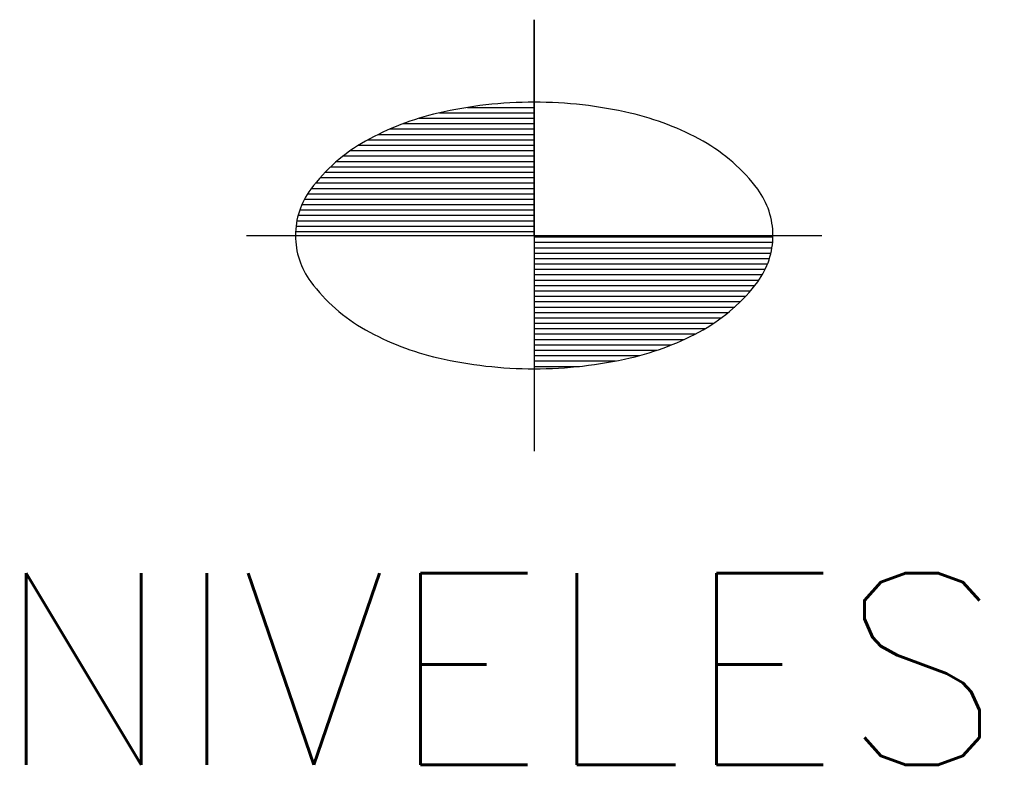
# Model space of a CAD drawing. Extents: x 8.237 to 8.75, y 14.995 to 15.385.
import ezdxf

# ---------------------------------------------------------------- set-up
doc = ezdxf.new("R2010")
doc.units = 0
doc.header["$MEASUREMENT"] = 0
doc.layers.get('0').update_dxf_attribs({"linetype": 'CONTINUOUS'})
doc.layers.add('COTAS', color=1, linetype='CONTINUOUS')
doc.layers.add('TEXTOS', color=4, linetype='CONTINUOUS')
doc.styles.add('ROMANS', font='romans', dxfattribs={"height": 0.1})

# ---------------------------------------------------------------- blocks, each defined once
blk = doc.blocks.new('*X143')
at = {"color": 0}
for p, q in [((8.47963, 15.2775), (8.54542, 15.2775)), ((8.4991, 15.28125), (8.54542, 15.28125)), ((8.45448, 15.27), (8.54542, 15.27)), ((8.46552, 15.27375), (8.54542, 15.27375)), ((8.43708, 15.2625), (8.54542, 15.2625)), ((8.4452, 15.26625), (8.54542, 15.26625)), ((8.42334, 15.255), (8.54542, 15.255)), ((8.42983, 15.25875), (8.54542, 15.25875)), ((8.41764, 15.25125), (8.54542, 15.25125)), ((8.40801, 15.24375), (8.54542, 15.24375)), ((8.41257, 15.2475), (8.54542, 15.2475)), ((8.40008, 15.23625), (8.54542, 15.23625)), ((8.40386, 15.24), (8.54542, 15.24)), ((8.39342, 15.22875), (8.54542, 15.22875)), ((8.39661, 15.2325), (8.54542, 15.2325)), ((8.38786, 15.22125), (8.54542, 15.22125)), ((8.39048, 15.225), (8.54542, 15.225)), ((8.38386, 15.21375), (8.54542, 15.21375)), ((8.38567, 15.2175), (8.54542, 15.2175)), ((8.38239, 15.21), (8.54542, 15.21)), ((8.38037, 15.2025), (8.54542, 15.2025)), ((8.38124, 15.20625), (8.54542, 15.20625)), ((8.37945, 15.195), (8.54542, 15.195)), ((8.37978, 15.19875), (8.54542, 15.19875)), ((8.54542, 15.19125), (8.71144, 15.19125)), ((8.54542, 15.1875), (8.71124, 15.1875)), ((8.54542, 15.18375), (8.71078, 15.18375)), ((8.54542, 15.18), (8.71005, 15.18)), ((8.54542, 15.17625), (8.70903, 15.17625)), ((8.54542, 15.1725), (8.70771, 15.1725)), ((8.54542, 15.16875), (8.70607, 15.16875)), ((8.54542, 15.165), (8.70407, 15.165)), ((8.54542, 15.16125), (8.70167, 15.16125)), ((8.54542, 15.1575), (8.69885, 15.1575)), ((8.54542, 15.15375), (8.69578, 15.15375)), ((8.54542, 15.15), (8.69245, 15.15)), ((8.54542, 15.14625), (8.68882, 15.14625)), ((8.54542, 15.1425), (8.68485, 15.1425)), ((8.54542, 15.13875), (8.6805, 15.13875)), ((8.54542, 15.135), (8.67568, 15.135)), ((8.54542, 15.13125), (8.6703, 15.13125)), ((8.54542, 15.1275), (8.66421, 15.1275)), ((8.54542, 15.12375), (8.65731, 15.12375)), ((8.54542, 15.12), (8.64963, 15.12)), ((8.54542, 15.11625), (8.64095, 15.11625)), ((8.54542, 15.1125), (8.63085, 15.1125)), ((8.54542, 15.10875), (8.61847, 15.10875)), ((8.54542, 15.105), (8.6019, 15.105)), ((8.54542, 15.10125), (8.57692, 15.10125))]:
    blk.add_line(p, q, dxfattribs=at)
blk = doc.blocks.new('NIVEL')
at = {"layer": 'COTAS'}
for p, q in [((0, 0.00848), (0, 0.15848)), ((0, 0.10114), (0, -0.14152)), ((-0.2, 0.00848), (0.2, 0.00848))]:
    blk.add_line(p, q, dxfattribs=at)
blk.add_lwpolyline([(0, 0.15848), (0, 0.00848)], dxfattribs=at)
for centre, radius, start, end in [((0, -0.19542), 0.29656, 90, 103.01584), ((0, -0.19542), 0.29656, 76.98416, 90), ((-0.0233, -0.09462), 0.19311, 103.01584, 119.16449), ((0.0233, -0.09462), 0.19311, 60.83551, 76.98416), ((-0.05873, -0.03113), 0.1204, 119.16449, 143.41618), ((0.05873, -0.03113), 0.1204, 36.58382, 60.83551), ((-0.1121, 0.00848), 0.05393, 143.41618, 180), ((0.1121, 0.00848), 0.05393, 0, 36.58382), ((-0.1121, 0.00848), 0.05393, 180, 216.58382), ((0.1121, 0.00848), 0.05393, 323.41618, 0), ((-0.05873, 0.04809), 0.1204, 216.58382, 240.83551), ((0.05873, 0.04809), 0.1204, 299.16449, 323.41618), ((-0.0233, 0.11158), 0.19311, 240.83551, 256.98416), ((0.0233, 0.11158), 0.19311, 283.01584, 299.16449), ((0, 0.21238), 0.29656, 256.98416, 270), ((0, 0.21238), 0.29656, 270, 283.01584)]:
    blk.add_arc(centre, radius, start, end, dxfattribs=at)
blk.add_blockref('*X143', (-8.54542, -15.18375), dxfattribs=at)

msp = doc.modelspace()

# ---------------------------------------------------------------- block references
at = {"layer": 'COTAS', "xscale": 0.75, "yscale": 0.75, "zscale": 0.75}
msp.add_blockref('NIVEL', (8.50485, 15.26656), dxfattribs=at)

# ---------------------------------------------------------------- texts
at = {"layer": 'TEXTOS', "style": 'ROMANS'}
msp.add_attdef('NIVELES', (8.22274, 14.99689), 'N+-0.00', height=0.1, dxfattribs=at)

doc.saveas('drawing.dxf')
